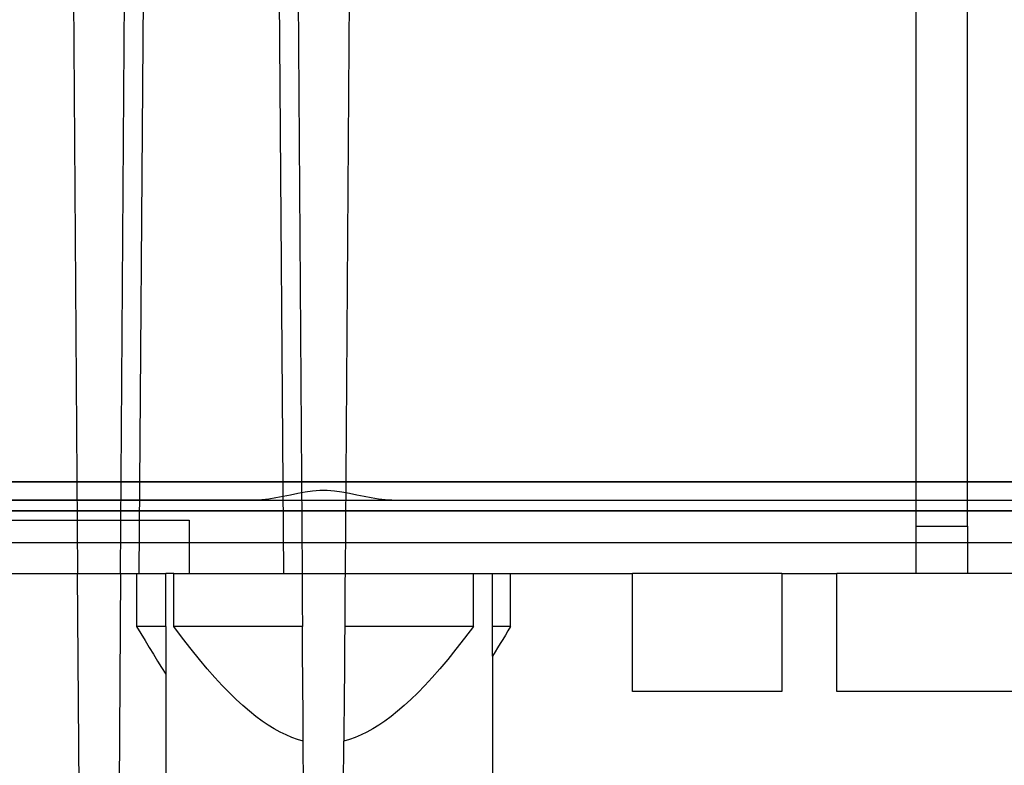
# Model space of a CAD drawing. Header units: millimetres. Extents: x -263 to 131, y -3009 to 324.
# Tile 6 of 9: x -15 to 38, y 243 to 283. Entities that reach past the tile are written whole.
import ezdxf

# ---------------------------------------------------------------- set-up
doc = ezdxf.new("R2010")
doc.units = ezdxf.units.MM
doc.layers.add('MAIN-1', color=7, linetype='Continuous')
doc.layers.add('MAIN-2', color=7, linetype='Continuous')

msp = doc.modelspace()

# ---------------------------------------------------------------- linework, layer by layer
at = {"layer": 'MAIN-1'}
for p, q in [((-12.333, 305.319), (-11.968, 253.119)), ((-9.632, 253.119), (-9.267, 305.319)), ((-8.267, 305.319), (-8.632, 253.119)), ((-0.768, 253.119), (-1.133, 305.319)), ((-0.133, 305.319), (0.232, 253.119)), ((2.933, 305.319), (2.568, 253.119)), ((-219.366, 253.119), (-11.968, 253.119)), ((-11.8, 229.019), (-11.968, 253.119)), ((-9.632, 253.119), (-9.8, 229.019)), ((-9.632, 253.119), (-8.759, 253.119)), ((-8.759, 253.119), (-8.759, 250.251)), ((-8.759, 253.119), (-7.181, 253.119)), ((-6.745, 253.119), (-7.181, 253.119)), ((-7.181, 250.251), (-7.181, 253.119)), ((-6.745, 250.251), (-6.745, 253.119)), ((-6.745, 253.119), (0.232, 253.119)), ((0.232, 253.119), (0.235, 252.709)), ((0.235, 252.709), (0.237, 252.299)), ((2.565, 252.709), (2.563, 252.299)), ((2.568, 253.119), (2.565, 252.709)), ((2.568, 253.119), (9.545, 253.119)), ((9.545, 253.119), (10.588, 253.119)), ((9.545, 250.251), (9.545, 253.119)), ((10.588, 253.119), (11.559, 253.119)), ((10.588, 250.251), (10.588, 253.119)), ((11.559, 253.119), (18.2, 253.119)), ((11.559, 250.251), (11.559, 253.119)), ((26.3, 253.119), (18.2, 253.119)), ((18.2, 246.719), (18.2, 253.119)), ((26.3, 253.119), (26.3, 246.719)), ((26.3, 253.119), (29.3, 253.119)), ((59.8, 253.119), (29.3, 253.119)), ((29.3, 246.719), (29.3, 253.119)), ((0.237, 252.299), (0.24, 251.89)), ((2.563, 252.299), (2.56, 251.89)), ((0.24, 251.89), (0.243, 251.48)), ((2.56, 251.89), (2.557, 251.48)), ((0.243, 251.48), (0.246, 251.07)), ((0.246, 251.07), (0.249, 250.66)), ((2.554, 251.07), (2.551, 250.66)), ((2.557, 251.48), (2.554, 251.07)), ((0.249, 250.66), (0.252, 250.25)), ((2.551, 250.66), (2.548, 250.25)), ((-8.759, 250.251), (-8.529, 249.864)), ((-7.181, 250.251), (-8.759, 250.251)), ((-7.181, 250.251), (-7.181, 249.851)), ((-6.26, 249.608), (-6.745, 250.251)), ((0.252, 250.251), (-6.745, 250.251)), ((0.258, 249.361), (0.252, 250.25)), ((2.548, 250.25), (2.542, 249.361)), ((9.545, 250.251), (2.548, 250.251)), ((9.545, 250.251), (9.06, 249.608)), ((11.559, 250.251), (10.588, 250.251)), ((10.588, 250.007), (10.588, 250.251)), ((10.588, 249.768), (10.588, 250.007)), ((11.419, 250.015), (11.28, 249.782)), ((11.559, 250.251), (11.419, 250.015)), ((-8.529, 249.864), (-8.3, 249.483)), ((-8.3, 249.483), (-8.073, 249.107)), ((-7.181, 249.851), (-7.181, 249.461)), ((-7.181, 249.461), (-7.181, 249.08)), ((-5.796, 249.012), (-6.26, 249.608)), ((9.06, 249.608), (8.596, 249.012)), ((10.588, 249.533), (10.588, 249.768)), ((10.588, 249.303), (10.588, 249.533)), ((11.14, 249.55), (11.002, 249.319)), ((11.28, 249.782), (11.14, 249.55)), ((-8.073, 249.107), (-7.848, 248.736)), ((-7.181, 249.08), (-7.181, 248.709)), ((-5.35, 248.462), (-5.796, 249.012)), ((0.264, 248.471), (0.258, 249.361)), ((2.542, 249.361), (2.536, 248.471)), ((8.596, 249.012), (8.15, 248.462)), ((10.588, 249.077), (10.588, 249.303)), ((10.588, 248.855), (10.588, 249.077)), ((10.726, 248.864), (10.588, 248.639)), ((10.588, 248.639), (10.588, 248.855)), ((10.863, 249.091), (10.726, 248.864)), ((11.002, 249.319), (10.863, 249.091)), ((-7.848, 248.736), (-7.624, 248.371)), ((-7.624, 248.371), (-7.401, 248.011)), ((-7.181, 248.709), (-7.181, 248.348)), ((-7.181, 248.348), (-7.181, 247.997)), ((-4.922, 247.953), (-5.35, 248.462)), ((0.27, 247.581), (0.264, 248.471)), ((2.536, 248.471), (2.53, 247.581)), ((8.15, 248.462), (7.722, 247.953)), ((10.588, 248.639), (10.588, 235.119)), ((-7.401, 248.011), (-7.181, 247.656)), ((-7.181, 247.997), (-7.181, 247.656)), ((-4.508, 247.483), (-4.922, 247.953)), ((7.722, 247.953), (7.308, 247.483)), ((-7.181, 247.656), (-7.181, 229.019)), ((-4.108, 247.05), (-4.508, 247.483)), ((0.277, 246.692), (0.27, 247.581)), ((2.53, 247.581), (2.523, 246.692)), ((7.308, 247.483), (6.908, 247.05)), ((-3.721, 246.651), (-4.108, 247.05)), ((6.908, 247.05), (6.521, 246.651)), ((26.3, 246.719), (18.2, 246.719)), ((59.8, 246.719), (29.3, 246.719)), ((-3.346, 246.284), (-3.721, 246.651)), ((-2.98, 245.948), (-3.346, 246.284)), ((0.283, 245.802), (0.277, 246.692)), ((2.523, 246.692), (2.517, 245.802)), ((6.146, 246.284), (5.78, 245.948)), ((6.521, 246.651), (6.146, 246.284)), ((-2.624, 245.642), (-2.98, 245.948)), ((-2.277, 245.363), (-2.624, 245.642)), ((0.289, 244.914), (0.283, 245.802)), ((2.517, 245.802), (2.511, 244.914)), ((5.424, 245.642), (5.077, 245.363)), ((5.78, 245.948), (5.424, 245.642)), ((-1.937, 245.111), (-2.277, 245.363)), ((-1.603, 244.885), (-1.937, 245.111)), ((4.737, 245.111), (4.403, 244.885)), ((5.077, 245.363), (4.737, 245.111)), ((-1.276, 244.684), (-1.603, 244.885)), ((-0.954, 244.507), (-1.276, 244.684)), ((0.295, 244.025), (0.289, 244.914)), ((2.511, 244.914), (2.505, 244.025)), ((4.076, 244.684), (3.754, 244.507)), ((4.403, 244.885), (4.076, 244.684)), ((-0.636, 244.353), (-0.954, 244.507)), ((-0.323, 244.222), (-0.636, 244.353)), ((-0.012, 244.112), (-0.323, 244.222)), ((0.295, 244.025), (-0.012, 244.112)), ((2.812, 244.112), (2.505, 244.025)), ((3.123, 244.222), (2.812, 244.112)), ((3.436, 244.353), (3.123, 244.222)), ((3.754, 244.507), (3.436, 244.353)), ((0.4, 229.019), (0.295, 244.025)), ((2.4, 229.019), (2.505, 244.025))]:
    msp.add_line(p, q, dxfattribs=at)
at = {"layer": 'MAIN-2'}
for p, q in [((33.6, 296.711), (33.6, 255.702)), ((36.4, 255.702), (36.4, 296.711)), ((-209.151, 258.102), (96.961, 258.102)), ((93.961, 258.102), (-206.151, 258.102)), ((-0.003, 257.467), (-0.403, 257.385)), ((0.4, 257.541), (-0.003, 257.467)), ((0.801, 257.599), (0.4, 257.541)), ((1.201, 257.632), (0.801, 257.599)), ((1.599, 257.632), (1.201, 257.632)), ((1.999, 257.599), (1.599, 257.632)), ((2.4, 257.541), (1.999, 257.599)), ((2.803, 257.467), (2.4, 257.541)), ((3.203, 257.385), (2.803, 257.467)), ((-239.536, 257.119), (127.336, 257.119)), ((-2.318, 257.119), (-209.151, 257.119)), ((-1.953, 257.134), (-2.318, 257.119)), ((-1.578, 257.173), (-1.953, 257.134)), ((-1.193, 257.232), (-1.578, 257.173)), ((-0.801, 257.304), (-1.193, 257.232)), ((-0.403, 257.385), (-0.801, 257.304)), ((3.601, 257.304), (3.203, 257.385)), ((3.993, 257.232), (3.601, 257.304)), ((4.378, 257.173), (3.993, 257.232)), ((4.753, 257.134), (4.378, 257.173)), ((5.118, 257.119), (4.753, 257.134)), ((127.336, 256.524), (-239.536, 256.523)), ((-206.178, 256.524), (93.988, 256.523)), ((-106.3, 256.019), (-5.9, 256.019)), ((-5.9, 256.019), (-5.9, 253.119)), ((33.6, 255.702), (36.4, 255.702)), ((33.6, 255.702), (33.6, 253.119)), ((36.4, 255.702), (36.4, 253.119)), ((-225.1, 254.819), (107.7, 254.819)), ((-11.968, 253.119), (-9.632, 253.119)), ((-11.968, 253.119), (-11.968, 253.119)), ((-9.632, 253.119), (-9.632, 253.119)), ((-7.181, 253.119), (-7.181, 253.119)), ((-5.9, 253.119), (-5.9, 253.119)), ((0.232, 253.119), (2.568, 253.119)), ((0.232, 253.119), (0.232, 253.119)), ((2.568, 253.119), (2.568, 253.119)), ((10.588, 253.119), (10.588, 253.119)), ((18.2, 253.119), (18.2, 253.119)), ((26.3, 253.119), (26.3, 253.119)), ((29.3, 253.119), (29.3, 253.119)), ((33.6, 253.119), (33.6, 253.119)), ((36.4, 253.119), (36.4, 253.119)), ((18.2, 246.719), (18.2, 246.719)), ((26.3, 246.719), (26.3, 246.719)), ((29.3, 246.719), (29.3, 246.719))]:
    msp.add_line(p, q, dxfattribs=at)

doc.saveas('drawing.dxf')
